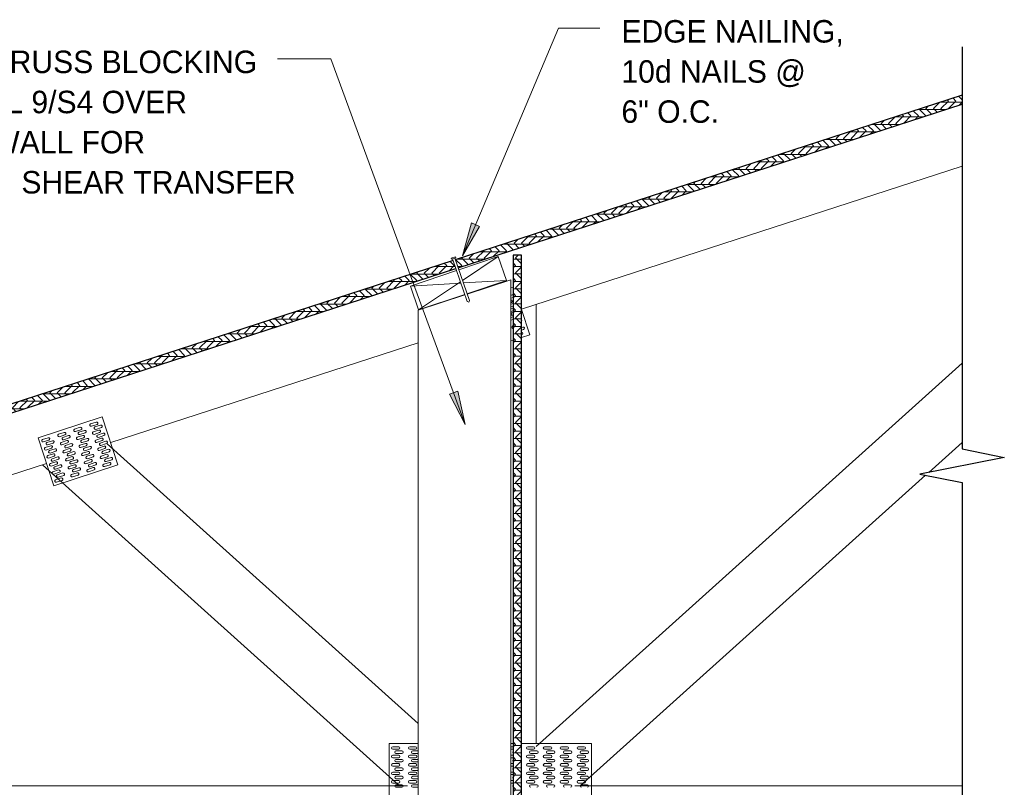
# Model space of a CAD drawing. Header units: inches. Extents: x 0 to 1121, y -57 to 386.
# Tile 6 of 24: x 246 to 305, y 341 to 386. Entities that reach past the tile are written whole.
import ezdxf

# ---------------------------------------------------------------- set-up
doc = ezdxf.new("R2010")
doc.units = ezdxf.units.IN
doc.header["$MEASUREMENT"] = 0
for name, color, linetype, lineweight in [('A-ANNO-TEXT', 2, 'Continuous', 9), ('A-DETL', 5, 'Continuous', 9), ('A-DETL-GENF', 3, 'Continuous', 9), ('A-DETL-LLIN', 3, 'Continuous', 9)]:
    doc.layers.add(name, color=color, linetype=linetype, lineweight=lineweight)
pattern_1 = [(342, (-84.734, -15.642), (0.1372035, 0.4222691), []), (297, (-84.734, -15.642), (0.42232907, -0.13722303), [0.628, -0.628]), (27, (-84.734, -15.642), (0.42232907, -0.13722303), [0.628, -0.628])]

# ---------------------------------------------------------------- blocks, each defined once
blk = doc.blocks.new('Plywood-Section_L TO TRUSS0')
at = {"layer": 'A-DETL-GENF'}
h = blk.add_hatch(dxfattribs=at)
h.set_pattern_fill('FP2_12', color=256, style=0, pattern_type=2)
h.set_pattern_definition(pattern_1)
h.paths.add_polyline_path([(9.135, 0.5), (8.973, 0), (48.901, 0), (48.892, 0.5)], flags=0)
h = blk.add_hatch(dxfattribs=at)
h.set_pattern_fill('FP2_12', color=256, style=0, pattern_type=2)
h.set_pattern_definition(pattern_1)
h.paths.add_polyline_path([(80.472, 0), (80.635, 0.5), (49.031, 0.5), (49.04, 0)], flags=0)
at = {"layer": 'A-DETL-GENF', "lineweight": 30}
for p, q in [((8.973, 0), (48.901, 0)), ((48.892, 0.5), (9.135, 0.5)), ((80.635, 0.5), (49.031, 0.5)), ((49.04, 0), (80.472, 0))]:
    blk.add_line(p, q, dxfattribs=at)
blk = doc.blocks.new('Break Line1 - B_L TO TRUSS2')
at = {"layer": 'A-DETL-GENF', "lineweight": 30}
for p, q in [((-1, 0), (-0.5, 2.5)), ((-0.5, 2.5), (0.5, -2.5)), ((-24.86, 0), (-1, 0)), ((0.5, -2.5), (1, 0)), ((1, 0), (24.715, 0))]:
    blk.add_line(p, q, dxfattribs=at)
blk = doc.blocks.new('Plywood-Section_L TO TRUSS1')
at = {"layer": 'A-DETL-GENF'}
h = blk.add_hatch(dxfattribs=at)
h.set_pattern_fill('FP2_13', color=256, style=0, pattern_type=2)
h.set_pattern_definition([(270, (-81.901, 21.048), (0.444, 3e-17), []), (225, (-81.901, 21.048), (3e-17, -0.4440631), [0.628, -0.628]), (315, (-81.901, 21.048), (3e-17, -0.4440631), [0.628, -0.628])])
h.paths.add_polyline_path([(35, 0.5), (0, 0.5), (0, 0), (35, 0)], flags=0)
at = {"layer": 'A-DETL-GENF', "lineweight": 30}
for p, q in [((35, 0.5), (0, 0.5)), ((0, 0.5), (0, 0)), ((0, 0), (35, 0)), ((35, 0), (35, 0.5))]:
    blk.add_line(p, q, dxfattribs=at)
blk = doc.blocks.new('Common Wood Nai_L TO TRUSS0')
at = {"layer": 'A-DETL-GENF'}
for p, q in [((0, 0.1405), (-0.066, 0.1405)), ((-0.066, 0.1405), (-0.066, -0.1405)), ((0, 0.0695), (0, 0.1405)), ((2.668, 0.0695), (0, 0.0695)), ((0, -0.0695), (0, 0.0695)), ((2.75, 0), (2.668, 0.0695)), ((2.668, -0.0695), (2.75, 0)), ((-0.066, -0.1405), (0, -0.1405)), ((0, -0.1405), (0, -0.0695)), ((0, -0.0695), (2.668, -0.0695))]:
    blk.add_line(p, q, dxfattribs=at)

msp = doc.modelspace()

# ---------------------------------------------------------------- hatches: boundary and pattern name
at = {"layer": 'A-ANNO-TEXT'}
for points in [[(273.45532763, 373.80136361), (272.97025517, 374.00635822), (272.43424709, 372.06161534)], [(272.15903962, 364.02069321), (271.66462062, 363.83939803), (272.6003669, 362.05230306)]]:
    msp.add_hatch(color=7, dxfattribs=at).paths.add_polyline_path(points, flags=0)

# ---------------------------------------------------------------- linework, layer by layer
at = {"layer": 'A-ANNO-TEXT', "color": 7}
for p, q in [((272.43424709, 372.06161534), (278.14162467, 385.56680822)), ((278.14162467, 385.56680822), (280.5859095, 385.56680822)), ((264.64260217, 383.75431501), (261.47852616, 383.75431501)), ((272.6003669, 362.05230306), (264.64260217, 383.75431501)), ((272.97025517, 374.00635822), (272.43424709, 372.06161534)), ((272.43424709, 372.06161534), (273.45532763, 373.80136361)), ((273.45532763, 373.80136361), (272.97025517, 374.00635822)), ((272.15903962, 364.02069321), (271.66462062, 363.83939803)), ((271.66462062, 363.83939803), (272.6003669, 362.05230306)), ((272.6003669, 362.05230306), (272.15903962, 364.02069321))]:
    msp.add_line(p, q, dxfattribs=at)
at = {"layer": 'A-DETL'}
for p, q in [((274.56604338, 372.01815442), (272.21877119, 371.2297303)), ((272.43726298, 370.59518407), (274.56604338, 372.01815442)), ((275.04365501, 370.59622364), (274.56604338, 372.01815442)), ((272.08700184, 371.18547036), (269.35229721, 370.26691175)), ((269.35229721, 370.26691175), (272.34368826, 370.43999885)), ((269.35229721, 370.26691175), (269.82990885, 368.84498097)), ((269.82789738, 368.85096945), (272.31775915, 370.51530246)), ((272.48782583, 370.44833891), (275.04365501, 370.59622364)), ((272.70713739, 369.81141187), (275.04365501, 370.59622364)), ((275.3158227, 370.6273853), (272.71693564, 369.78295571)), ((275.3158227, 338.59334195), (275.3158227, 370.6273853)), ((272.58471864, 369.7399958), (269.8158227, 368.84032697)), ((269.82990885, 368.84498097), (272.57536804, 369.76715193)), ((269.8158227, 368.84032697), (269.8158227, 338.59334195)), ((276.8158227, 342.95128925), (302.07216639, 365.69220325)), ((269.8158227, 344.30189531), (251.37337659, 360.90754838)), ((300.08861991, 359.20294992), (302.07216639, 360.9889432)), ((304.55474005, 360.10314449), (304.55474005, 360.09617395)), ((268.70407296, 340.59965922), (247.53499502, 359.66038261)), ((279.42757244, 340.59965922), (299.90088759, 359.03391498))]:
    msp.add_line(p, q, dxfattribs=at)
at = {"layer": 'A-DETL-LLIN'}
for p, q in [((302.07216639, 377.38058377), (275.9408227, 368.88999551)), ((275.4408227, 370.20478312), (275.3158227, 370.16416816)), ((275.39452562, 369.73547611), (275.3158227, 369.70990398)), ((275.44087817, 369.59281764), (275.3158227, 369.55218465)), ((275.3405336, 369.29488372), (275.3158227, 369.28685466)), ((275.4408227, 369.2223234), (275.3158227, 369.18170843)), ((275.4408227, 369.06460406), (275.3158227, 369.0239891)), ((276.8158227, 343.11137776), (276.8158227, 369.17430024)), ((276.8158227, 343.11137776), (276.8158227, 369.17430024)), ((276.8158227, 369.17430024), (276.8158227, 343.11137776)), ((275.4408227, 368.9569934), (275.3158227, 368.91637844)), ((275.4408227, 368.79927407), (275.3158227, 368.75865911)), ((275.4408227, 368.69412785), (275.37212139, 368.67180544)), ((275.4408227, 368.53640851), (275.41847394, 368.52914696)), ((276.42583584, 367.37044662), (275.9408227, 368.86316357)), ((275.4408227, 368.43126229), (275.3158227, 368.39064733)), ((275.4408227, 368.27354296), (275.31740509, 368.23344215)), ((275.4408227, 367.9006023), (275.4270096, 367.89611416)), ((276.01545673, 367.82444666), (275.9408227, 367.8001966)), ((276.06180928, 367.68178818), (275.9408227, 367.64247726)), ((275.96146471, 367.38385426), (275.9408227, 367.37714727)), ((275.9408227, 367.2128563), (276.42583584, 367.37044662)), ((269.8158227, 366.89986237), (251.57795137, 360.97401876)), ((275.3158227, 367.00978149), (275.4408227, 367.05039645)), ((251.08226251, 362.49959218), (247.27803645, 361.2635242)), ((250.72170165, 362.19350468), (250.38883187, 362.08534873)), ((250.7680542, 362.0508462), (250.43518442, 361.94269025)), ((252.00931349, 359.64642263), (251.08226251, 362.49959218)), ((248.81958862, 361.57547069), (248.48671884, 361.46731474)), ((249.77064513, 361.88448768), (249.43777535, 361.77633173)), ((249.81699768, 361.7418292), (249.4841279, 361.63367326)), ((250.02694676, 361.70243513), (249.69407698, 361.59427919)), ((250.07329931, 361.55977666), (249.74042953, 361.45162071)), ((250.87765871, 361.71351821), (250.54478892, 361.60536226)), ((250.92401125, 361.57085973), (250.59114147, 361.46270378)), ((250.97800327, 362.01145213), (250.64513349, 361.90329618)), ((251.02435582, 361.86879365), (250.69148604, 361.7606377)), ((251.13323605, 361.53369477), (250.80036627, 361.42553882)), ((247.27803645, 361.2635242), (248.20508743, 358.41035466)), ((247.8685321, 361.26645369), (247.53566232, 361.15829774)), ((247.91488465, 361.12379521), (247.58201487, 361.01563927)), ((248.12483372, 361.08440114), (247.79196394, 360.9762452)), ((248.17118627, 360.94174267), (247.83831649, 360.83358672)), ((248.86594116, 361.43281221), (248.53307138, 361.32465626)), ((248.97554567, 361.09548422), (248.64267589, 360.98732827)), ((249.02189822, 360.95282574), (248.68902844, 360.84466979)), ((249.07589024, 361.39341814), (248.74302046, 361.28526219)), ((249.12224279, 361.25075966), (248.78937301, 361.14260371)), ((249.23112302, 360.91566078), (248.89825324, 360.80750483)), ((249.92660219, 361.40450121), (249.59373241, 361.29634527)), ((249.97295474, 361.26184274), (249.64008496, 361.15368679)), ((250.08183497, 360.92674385), (249.74896519, 360.8185879)), ((250.18217953, 361.22467777), (249.84930975, 361.11652182)), ((250.22853208, 361.08201929), (249.8956623, 360.97386335)), ((251.03289148, 361.23576084), (250.7000217, 361.1276049)), ((251.07924403, 361.09310237), (250.74637425, 360.98494642)), ((251.1795886, 361.39103629), (250.84671882, 361.28288034)), ((251.28846883, 361.0559374), (250.95559905, 360.94778145)), ((251.33482138, 360.91327892), (251.0019516, 360.80512298)), ((248.02448916, 360.78646722), (247.69161938, 360.67831128)), ((248.07084171, 360.64380875), (247.73797193, 360.5356528)), ((248.17972193, 360.30870986), (247.84685215, 360.20055391)), ((248.2800665, 360.60664378), (247.94719672, 360.49848783)), ((248.32641905, 360.4639853), (247.99354927, 360.35582936)), ((249.13077845, 360.61772686), (248.79790867, 360.50957091)), ((249.177131, 360.47506838), (248.84426122, 360.36691243)), ((249.27747557, 360.7730023), (248.94460579, 360.66484635)), ((249.3863558, 360.43790341), (249.05348601, 360.32974747)), ((249.43270834, 360.29524494), (249.09983856, 360.18708899)), ((250.12818752, 360.78408537), (249.79531773, 360.67592943)), ((250.23634346, 360.45121559), (249.90347368, 360.34305964)), ((250.28269601, 360.30855711), (249.94982623, 360.20040117)), ((250.33741231, 360.74692041), (250.00454253, 360.63876446)), ((250.38376486, 360.60426193), (250.05089508, 360.49610598)), ((250.49264509, 360.26916305), (250.15977531, 360.1610071)), ((251.18739998, 360.76023259), (250.8545302, 360.65207664)), ((251.23375253, 360.61757411), (250.90088275, 360.50941816)), ((251.34335704, 360.28024612), (251.01048726, 360.17209017)), ((251.44370161, 360.57818004), (251.11083182, 360.47002409)), ((251.49005415, 360.43552156), (251.15718437, 360.32736561)), ((247.7737253, 359.73795078), (234.07216639, 355.28604442)), ((248.22607448, 360.16605138), (247.8932047, 360.05789544)), ((248.33423043, 359.8331816), (248.00136065, 359.72502566)), ((248.38058298, 359.69052313), (248.0477132, 359.58236718)), ((248.43529928, 360.12888642), (248.1024295, 360.02073047)), ((248.48165183, 359.98622794), (248.14878205, 359.87807199)), ((249.28528695, 360.1421986), (248.95241717, 360.03404265)), ((249.3316395, 359.99954012), (248.99876972, 359.89138417)), ((249.54158857, 359.96014605), (249.20871879, 359.8519901)), ((249.58794112, 359.81748757), (249.25507134, 359.70933163)), ((250.39230052, 359.97122913), (250.05943074, 359.86307318)), ((250.43865307, 359.82857065), (250.10578329, 359.7204147)), ((250.53899764, 360.12650457), (250.20612786, 360.01834862)), ((250.64787787, 359.79140568), (250.31500809, 359.68324973)), ((251.38970959, 360.13758764), (251.05683981, 360.02943169)), ((251.49858981, 359.80248876), (251.16572003, 359.69433281)), ((251.59893438, 360.10042268), (251.2660646, 359.99226673)), ((251.64528693, 359.9577642), (251.31241715, 359.84960825)), ((248.49018749, 359.35319514), (248.15731771, 359.24503919)), ((248.53654004, 359.21053666), (248.20367026, 359.10238071)), ((248.20508743, 358.41035466), (252.00931349, 359.64642263)), ((248.59053206, 359.65112906), (248.25766228, 359.54297311)), ((248.63688461, 359.50847058), (248.30401482, 359.40031463)), ((248.74576483, 359.17337169), (248.41289505, 359.06521575)), ((249.441244, 359.66221213), (249.10837422, 359.55405618)), ((249.48759655, 359.51955365), (249.15472677, 359.41139771)), ((249.59647678, 359.18445477), (249.263607, 359.07629882)), ((249.69682135, 359.48238869), (249.36395157, 359.37423274)), ((249.7431739, 359.33973021), (249.41030412, 359.23157426)), ((250.5475333, 359.49347176), (250.21466352, 359.38531581)), ((250.59388585, 359.35081328), (250.26101607, 359.24265734)), ((250.69423042, 359.6487472), (250.36136063, 359.54059126)), ((251.54494236, 359.65983028), (251.21207258, 359.55167433)), ((248.64542027, 358.87543777), (248.31255048, 358.76728183)), ((248.69177281, 358.7327793), (248.35890303, 358.62462335)), ((248.79211738, 359.03071322), (248.4592476, 358.92255727)), ((249.64282933, 359.04179629), (249.30995955, 358.93364034)), ((269.8158227, 343.11137776), (268.09666014, 343.11137776)), ((268.09666014, 343.11137776), (268.09666014, 339.10434631)), ((268.65916014, 342.93169068), (268.30916014, 342.93169068)), ((268.65916014, 342.78169068), (268.30916014, 342.78169068)), ((269.65916014, 342.93169068), (269.30916014, 342.93169068)), ((269.65916014, 342.78169068), (269.30916014, 342.78169068)), ((275.4408227, 343.11137776), (275.3158227, 343.11137776)), ((275.4408227, 342.93169068), (275.3158227, 342.93169068)), ((275.4408227, 342.78169068), (275.3158227, 342.78169068)), ((276.09666014, 343.11137776), (275.9408227, 343.11137776)), ((280.09666014, 343.11137776), (276.09666014, 343.11137776)), ((276.65916014, 342.93169068), (276.30916014, 342.93169068)), ((276.65916014, 342.78169068), (276.30916014, 342.78169068)), ((277.65916014, 342.93169068), (277.30916014, 342.93169068)), ((277.65916014, 342.78169068), (277.30916014, 342.78169068)), ((278.65916014, 342.93169068), (278.30916014, 342.93169068)), ((278.65916014, 342.78169068), (278.30916014, 342.78169068)), ((279.65916014, 342.93169068), (279.30916014, 342.93169068)), ((279.65916014, 342.78169068), (279.30916014, 342.78169068)), ((280.09666014, 343.11137776), (280.09666014, 340.11137776)), ((280.09666014, 339.10434631), (280.09666014, 343.11137776)), ((268.65916014, 342.42700304), (268.30916014, 342.42700304)), ((268.65916014, 342.27700304), (268.30916014, 342.27700304)), ((268.84666014, 342.67934686), (268.49666014, 342.67934686)), ((268.84666014, 342.52934686), (268.49666014, 342.52934686)), ((268.84666014, 342.17700304), (268.49666014, 342.17700304)), ((269.65916014, 342.42700304), (269.30916014, 342.42700304)), ((269.65916014, 342.27700304), (269.30916014, 342.27700304)), ((269.8158227, 342.67934686), (269.49666014, 342.67934686)), ((269.8158227, 342.52934686), (269.49666014, 342.52934686)), ((269.8158227, 342.17700304), (269.49666014, 342.17700304)), ((275.4408227, 342.42700304), (275.3158227, 342.42700304)), ((275.4408227, 342.27700304), (275.3158227, 342.27700304)), ((276.65916014, 342.42700304), (276.30916014, 342.42700304)), ((276.65916014, 342.27700304), (276.30916014, 342.27700304)), ((276.84666014, 342.67934686), (276.49666014, 342.67934686)), ((276.84666014, 342.52934686), (276.49666014, 342.52934686)), ((276.84666014, 342.17700304), (276.49666014, 342.17700304)), ((277.65916014, 342.42700304), (277.30916014, 342.42700304)), ((277.65916014, 342.27700304), (277.30916014, 342.27700304)), ((277.84666014, 342.67934686), (277.49666014, 342.67934686)), ((277.84666014, 342.52934686), (277.49666014, 342.52934686)), ((277.84666014, 342.17700304), (277.49666014, 342.17700304)), ((278.65916014, 342.42700304), (278.30916014, 342.42700304)), ((278.65916014, 342.27700304), (278.30916014, 342.27700304)), ((278.84666014, 342.67934686), (278.49666014, 342.67934686)), ((278.84666014, 342.52934686), (278.49666014, 342.52934686)), ((278.84666014, 342.17700304), (278.49666014, 342.17700304)), ((279.65916014, 342.42700304), (279.30916014, 342.42700304)), ((279.65916014, 342.27700304), (279.30916014, 342.27700304)), ((279.84666014, 342.67934686), (279.49666014, 342.67934686)), ((279.84666014, 342.52934686), (279.49666014, 342.52934686)), ((279.84666014, 342.17700304), (279.49666014, 342.17700304)), ((268.65916014, 341.92465922), (268.30916014, 341.92465922)), ((268.65916014, 341.77465922), (268.30916014, 341.77465922)), ((268.84666014, 342.02700304), (268.49666014, 342.02700304)), ((268.84666014, 341.67465922), (268.49666014, 341.67465922)), ((269.65916014, 341.92465922), (269.30916014, 341.92465922)), ((269.65916014, 341.77465922), (269.30916014, 341.77465922)), ((269.8158227, 342.02700304), (269.49666014, 342.02700304)), ((269.8158227, 341.67465922), (269.49666014, 341.67465922)), ((275.4408227, 341.92465922), (275.3158227, 341.92465922)), ((275.4408227, 341.77465922), (275.3158227, 341.77465922)), ((276.65916014, 341.92465922), (276.30916014, 341.92465922)), ((276.65916014, 341.77465922), (276.30916014, 341.77465922)), ((276.84666014, 342.02700304), (276.49666014, 342.02700304)), ((276.84666014, 341.67465922), (276.49666014, 341.67465922)), ((277.65916014, 341.92465922), (277.30916014, 341.92465922)), ((277.65916014, 341.77465922), (277.30916014, 341.77465922)), ((277.84666014, 342.02700304), (277.49666014, 342.02700304)), ((277.84666014, 341.67465922), (277.49666014, 341.67465922)), ((278.65916014, 341.92465922), (278.30916014, 341.92465922)), ((278.65916014, 341.77465922), (278.30916014, 341.77465922)), ((278.84666014, 342.02700304), (278.49666014, 342.02700304)), ((278.84666014, 341.67465922), (278.49666014, 341.67465922)), ((279.65916014, 341.92465922), (279.30916014, 341.92465922)), ((279.65916014, 341.77465922), (279.30916014, 341.77465922)), ((279.84666014, 342.02700304), (279.49666014, 342.02700304)), ((279.84666014, 341.67465922), (279.49666014, 341.67465922)), ((268.65916014, 341.42465922), (268.30916014, 341.42465922)), ((268.65916014, 341.27465922), (268.30916014, 341.27465922)), ((268.84666014, 341.52465922), (268.49666014, 341.52465922)), ((268.84666014, 341.1723154), (268.49666014, 341.1723154)), ((268.84666014, 341.0223154), (268.49666014, 341.0223154)), ((269.65916014, 341.42465922), (269.30916014, 341.42465922)), ((269.65916014, 341.27465922), (269.30916014, 341.27465922)), ((269.8158227, 341.52465922), (269.49666014, 341.52465922)), ((269.8158227, 341.1723154), (269.49666014, 341.1723154)), ((269.8158227, 341.0223154), (269.49666014, 341.0223154)), ((275.4408227, 341.42465922), (275.3158227, 341.42465922)), ((275.4408227, 341.27465922), (275.3158227, 341.27465922)), ((276.65916014, 341.42465922), (276.30916014, 341.42465922)), ((276.65916014, 341.27465922), (276.30916014, 341.27465922)), ((276.84666014, 341.52465922), (276.49666014, 341.52465922)), ((276.84666014, 341.1723154), (276.49666014, 341.1723154)), ((276.84666014, 341.0223154), (276.49666014, 341.0223154)), ((277.65916014, 341.42465922), (277.30916014, 341.42465922)), ((277.65916014, 341.27465922), (277.30916014, 341.27465922)), ((277.84666014, 341.52465922), (277.49666014, 341.52465922)), ((277.84666014, 341.1723154), (277.49666014, 341.1723154)), ((277.84666014, 341.0223154), (277.49666014, 341.0223154)), ((278.65916014, 341.42465922), (278.30916014, 341.42465922)), ((278.65916014, 341.27465922), (278.30916014, 341.27465922)), ((278.84666014, 341.52465922), (278.49666014, 341.52465922)), ((278.84666014, 341.1723154), (278.49666014, 341.1723154)), ((278.84666014, 341.0223154), (278.49666014, 341.0223154)), ((279.65916014, 341.42465922), (279.30916014, 341.42465922)), ((279.65916014, 341.27465922), (279.30916014, 341.27465922)), ((279.84666014, 341.52465922), (279.49666014, 341.52465922)), ((279.84666014, 341.1723154), (279.49666014, 341.1723154)), ((279.84666014, 341.0223154), (279.49666014, 341.0223154)), ((234.07216639, 340.59965922), (269.18770058, 340.59965922)), ((268.65916014, 340.91997158), (268.30916014, 340.91997158)), ((268.65916014, 340.76997158), (268.30916014, 340.76997158)), ((268.84666014, 340.66997158), (268.49666014, 340.66997158)), ((268.84666014, 340.51997158), (268.49666014, 340.51997158)), ((269.65916014, 340.91997158), (269.30916014, 340.91997158)), ((269.65916014, 340.76997158), (269.30916014, 340.76997158)), ((269.8158227, 340.66997158), (269.49666014, 340.66997158)), ((269.8158227, 340.51997158), (269.49666014, 340.51997158)), ((275.4408227, 340.91997158), (275.3158227, 340.91997158)), ((275.4408227, 340.76997158), (275.3158227, 340.76997158)), ((276.65916014, 340.91997158), (276.30916014, 340.91997158)), ((276.65916014, 340.76997158), (276.30916014, 340.76997158)), ((276.84666014, 340.66997158), (276.49666014, 340.66997158)), ((277.65916014, 340.91997158), (277.30916014, 340.91997158)), ((277.65916014, 340.76997158), (277.30916014, 340.76997158)), ((277.84666014, 340.66997158), (277.49666014, 340.66997158)), ((278.65916014, 340.91997158), (278.30916014, 340.91997158)), ((278.65916014, 340.76997158), (278.30916014, 340.76997158)), ((278.84666014, 340.66997158), (278.49666014, 340.66997158)), ((279.09666014, 340.59965922), (302.07216639, 340.59965922)), ((279.65916014, 340.91997158), (279.30916014, 340.91997158)), ((279.65916014, 340.76997158), (279.30916014, 340.76997158)), ((279.84666014, 340.66997158), (279.49666014, 340.66997158))]:
    msp.add_line(p, q, dxfattribs=at)
for centre, start, end in [((275.41770189, 369.66414687), 63.9101139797, 108), ((275.31735732, 369.36621295), 288, 87.3901077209), ((275.39529767, 368.6004762), 108, 288), ((275.45018588, 367.82478492), 108, 257.0118549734), ((275.88340022, 368.23087479), 352.0076493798, 31.2437641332), ((275.93828843, 367.4551835), 288, 83.5151992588), ((276.038633, 367.75311742), 288, 108), ((250.41200814, 362.01401949), 108, 288), ((250.74487792, 362.12217544), 288, 108), ((248.50989511, 361.3959855), 108, 288), ((248.84276489, 361.50414145), 288, 108), ((249.46095163, 361.70500249), 108, 288), ((249.71725325, 361.52294995), 108, 288), ((249.79382141, 361.81315844), 288, 108), ((250.05012303, 361.63110589), 288, 108), ((250.5679652, 361.53403302), 108, 288), ((250.66830977, 361.83196694), 108, 288), ((250.90083498, 361.64218897), 288, 108), ((251.00117955, 361.94012289), 288, 108), ((251.15641233, 361.46236553), 288, 108), ((247.55883859, 361.08696851), 108, 288), ((247.81514022, 360.90491596), 108, 288), ((247.89170837, 361.19512445), 288, 108), ((248.14801, 361.01307191), 288, 108), ((248.66585217, 360.91599903), 108, 288), ((248.76619674, 361.21393295), 108, 288), ((248.99872195, 361.02415498), 288, 108), ((249.09906652, 361.3220889), 288, 108), ((249.25429929, 360.84433154), 288, 107.9999999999), ((249.61690868, 361.22501603), 108, 288), ((249.87248603, 361.04519258), 108, 288), ((249.94977846, 361.33317197), 288, 107.9999999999), ((250.10501124, 360.85541461), 288, 108), ((250.20535581, 361.15334853), 288, 108), ((250.72319798, 361.05627566), 108, 288), ((250.82354254, 361.35420958), 108, 288), ((250.97877532, 360.87645222), 108, 288), ((251.05606776, 361.16443161), 288, 107.9999999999), ((251.3116451, 360.98460816), 288, 108), ((247.71479565, 360.60698204), 108, 288), ((247.970373, 360.4271586), 108, 288), ((248.04766543, 360.71513799), 288, 108), ((248.20289821, 360.23738062), 288, 108), ((248.30324278, 360.53531454), 288, 107.9999999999), ((248.82108494, 360.43824167), 108, 288), ((248.92142951, 360.73617559), 108, 288), ((249.07666229, 360.25841823), 108, 288), ((249.15395472, 360.54639762), 288, 108), ((249.40953207, 360.36657417), 288, 108), ((249.77214146, 360.74725866), 108, 288), ((249.92664996, 360.27173041), 108, 288), ((250.02771881, 360.56743522), 108, 288), ((250.25951974, 360.37988635), 288, 108), ((250.36058859, 360.67559117), 288, 108), ((250.51582136, 360.19783381), 288, 108), ((250.87770647, 360.5807474), 108, 288), ((251.1340081, 360.39869485), 108, 288), ((251.21057625, 360.68890335), 288, 108), ((251.36653331, 360.20891688), 288, 108), ((251.46687788, 360.5068508), 288, 108), ((247.87002843, 360.12922468), 108, 288), ((248.02453692, 359.65369642), 108, 288), ((248.12560577, 359.94940123), 108, 288), ((248.35740671, 359.76185236), 288, 108), ((248.45847555, 360.05755718), 288, 108), ((248.97559344, 359.96271341), 108, 288), ((249.23189507, 359.78066086), 108, 288), ((249.30846322, 360.07086936), 288, 108), ((249.56476485, 359.88881681), 288, 108), ((250.08260701, 359.79174394), 108, 288), ((250.18295158, 360.08967786), 108, 288), ((250.33818436, 359.6119205), 108, 288), ((250.4154768, 359.89989989), 288, 108), ((250.67105414, 359.72007644), 288, 107.9999999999), ((251.03366353, 360.10076093), 108, 288), ((251.18889631, 359.62300357), 108, 288), ((251.28924088, 359.92093749), 108, 288), ((251.52176609, 359.73115952), 288, 107.9999999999), ((251.62211066, 360.02909344), 288, 108), ((248.18049398, 359.17370995), 108, 288), ((248.28083855, 359.47164387), 108, 288), ((248.51336376, 359.2818659), 288, 108), ((248.61370833, 359.57979982), 288, 108), ((248.76894111, 359.10204245), 288, 108), ((249.1315505, 359.48272694), 108, 288), ((249.38712784, 359.3029035), 108, 288), ((249.46442028, 359.59088289), 288, 108), ((249.61965306, 359.11312553), 288, 108), ((249.71999762, 359.41105945), 288, 108), ((250.23783979, 359.31398658), 108, 288), ((250.57070957, 359.42214252), 288, 107.9999999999), ((248.33572676, 358.69595259), 108, 288), ((248.43607133, 358.99388651), 108, 288), ((248.66859654, 358.80410853), 288, 108), ((249.28678328, 359.00496958), 108, 288), ((268.30916014, 342.85669068), 90, 270), ((268.65916014, 342.85669068), 270, 90), ((269.30916014, 342.85669068), 90, 270), ((269.65916014, 342.85669068), 270, 90), ((276.30916014, 342.85669068), 90, 270), ((276.65916014, 342.85669068), 270, 90), ((277.30916014, 342.85669068), 90, 270), ((277.65916014, 342.85669068), 270, 90), ((278.30916014, 342.85669068), 90, 270), ((278.65916014, 342.85669068), 270, 90), ((279.30916014, 342.85669068), 90, 270), ((279.65916014, 342.85669068), 270, 90), ((268.30916014, 342.35200304), 90, 270), ((268.49666014, 342.60434686), 90, 270), ((268.49666014, 342.10200304), 90, 270), ((268.65916014, 342.35200304), 270, 90), ((268.84666014, 342.60434686), 270, 90), ((268.84666014, 342.10200304), 270, 90), ((269.30916014, 342.35200304), 90, 270), ((269.49666014, 342.60434686), 90, 270), ((269.49666014, 342.10200304), 90, 270), ((269.65916014, 342.35200304), 270, 90), ((275.49666014, 342.60434686), 157.0049234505, 202.9950765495), ((276.30916014, 342.35200304), 90, 270), ((276.49666014, 342.60434686), 90, 270), ((276.49666014, 342.10200304), 90, 270), ((276.65916014, 342.35200304), 270, 90), ((276.84666014, 342.60434686), 270, 90), ((276.84666014, 342.10200304), 270, 90), ((277.30916014, 342.35200304), 90, 270), ((277.49666014, 342.60434686), 90, 270), ((277.49666014, 342.10200304), 90, 270), ((277.65916014, 342.35200304), 270, 90), ((277.84666014, 342.60434686), 270, 90), ((277.84666014, 342.10200304), 270, 90), ((278.30916014, 342.35200304), 90, 270), ((278.49666014, 342.60434686), 90, 270), ((278.49666014, 342.10200304), 90, 270), ((278.65916014, 342.35200304), 270, 90), ((278.84666014, 342.60434686), 270, 90), ((278.84666014, 342.10200304), 270, 90), ((279.30916014, 342.35200304), 90, 270), ((279.49666014, 342.60434686), 90, 270), ((279.49666014, 342.10200304), 90, 270), ((279.65916014, 342.35200304), 270, 90), ((279.84666014, 342.60434686), 270, 90), ((279.84666014, 342.10200304), 270, 90), ((268.30916014, 341.84965922), 90, 270), ((268.49666014, 341.59965922), 90, 270), ((268.65916014, 341.84965922), 270, 90), ((268.84666014, 341.59965922), 270, 90), ((269.30916014, 341.84965922), 90, 270), ((269.49666014, 341.59965922), 90, 270), ((269.65916014, 341.84965922), 270, 90), ((275.49666014, 342.10200304), 157.0049234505, 202.9950765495), ((275.49666014, 341.59965922), 157.0049234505, 202.9950765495), ((276.30916014, 341.84965922), 90, 270), ((276.49666014, 341.59965922), 90, 270), ((276.65916014, 341.84965922), 270, 90), ((276.84666014, 341.59965922), 270, 90), ((277.30916014, 341.84965922), 90, 270), ((277.49666014, 341.59965922), 90, 270), ((277.65916014, 341.84965922), 270, 90), ((277.84666014, 341.59965922), 270, 90), ((278.30916014, 341.84965922), 90, 270), ((278.49666014, 341.59965922), 90, 270), ((278.65916014, 341.84965922), 270, 90), ((278.84666014, 341.59965922), 270, 90), ((279.30916014, 341.84965922), 90, 270), ((279.49666014, 341.59965922), 90, 270), ((279.65916014, 341.84965922), 270, 90), ((279.84666014, 341.59965922), 270, 90), ((268.30916014, 341.34965922), 90, 270), ((268.49666014, 341.0973154), 90, 270), ((268.65916014, 341.34965922), 270, 90), ((268.84666014, 341.0973154), 270, 90), ((269.30916014, 341.34965922), 90, 270), ((269.49666014, 341.0973154), 90, 270), ((269.65916014, 341.34965922), 270, 90), ((275.49666014, 341.0973154), 157.0049234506, 202.9950765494), ((276.30916014, 341.34965922), 90, 270), ((276.49666014, 341.0973154), 90, 270), ((276.65916014, 341.34965922), 270, 90), ((276.84666014, 341.0973154), 270, 90), ((277.30916014, 341.34965922), 90, 270), ((277.49666014, 341.0973154), 90, 270), ((277.65916014, 341.34965922), 270, 90), ((277.84666014, 341.0973154), 270, 90), ((278.30916014, 341.34965922), 90, 270), ((278.49666014, 341.0973154), 90, 270), ((278.65916014, 341.34965922), 270, 90), ((278.84666014, 341.0973154), 270, 90), ((279.30916014, 341.34965922), 90, 270), ((279.49666014, 341.0973154), 90, 270), ((279.65916014, 341.34965922), 270, 90), ((279.84666014, 341.0973154), 270, 90), ((268.30916014, 340.84497158), 90, 270), ((268.49666014, 340.59497158), 90, 270), ((268.65916014, 340.84497158), 270, 90), ((268.84666014, 340.59497158), 270, 90), ((269.30916014, 340.84497158), 90, 270), ((269.49666014, 340.59497158), 90, 270), ((269.65916014, 340.84497158), 270, 90), ((275.49666014, 340.59497158), 157.0049234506, 202.9950765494), ((276.30916014, 340.84497158), 90, 270), ((276.49666014, 340.59497158), 90, 270), ((276.65916014, 340.84497158), 270, 90), ((276.84666014, 340.59497158), 270, 90), ((277.30916014, 340.84497158), 90, 270), ((277.49666014, 340.59497158), 90, 270), ((277.65916014, 340.84497158), 270, 90), ((277.84666014, 340.59497158), 270, 90), ((278.30916014, 340.84497158), 90, 270), ((278.49666014, 340.59497158), 90, 270), ((278.65916014, 340.84497158), 270, 90), ((278.84666014, 340.59497158), 270, 90), ((279.30916014, 340.84497158), 90, 270), ((279.49666014, 340.59497158), 90, 270), ((279.65916014, 340.84497158), 270, 90), ((279.84666014, 340.59497158), 270, 90)]:
    msp.add_arc(centre, 0.075, start, end, dxfattribs=at)

# ---------------------------------------------------------------- block references
at = {"layer": 'A-DETL-GENF'}
for name, p, rotation in [('Break Line1 - B_L TO TRUSS2', (302.07216639, 359.59965922), 269.9999999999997), ('Plywood-Section_L TO TRUSS0', (225.53845633, 356.19339173), 17.99999999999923), ('Common Wood Nai_L TO TRUSS0', (271.91479378, 371.89907184), 288.9999999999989), ('Plywood-Section_L TO TRUSS1', (275.9408227, 337.09334195), 89.99999999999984)]:
    msp.add_blockref(name, p, dxfattribs=dict(at, rotation=rotation))

# ---------------------------------------------------------------- texts
at = {"layer": 'A-ANNO-TEXT', "color": 7, "char_height": 1.3341121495, "attachment_point": 1, "line_spacing_factor": 1.070803}
for s, insert, width in [('\\fStylus BT|b0|i0|c0|p34|;EDGE NAILING,\\P10d NAILS @\\P6" O.C.', (281.8659095, 386.04615846), 15.39), ('\\fStylus BT|b0|i0|c0|p34|;PROVIDE TRUSS BLOCKING\\PPER DETAIL 9/S4 OVER\\PBEARING WALL FOR\\PCOMPLETE SHEAR TRANSFER', (235.97352616, 384.23366526), 30.888)]:
    msp.add_mtext(s, dxfattribs=dict(at, insert=insert, width=width))

doc.saveas('drawing.dxf')
